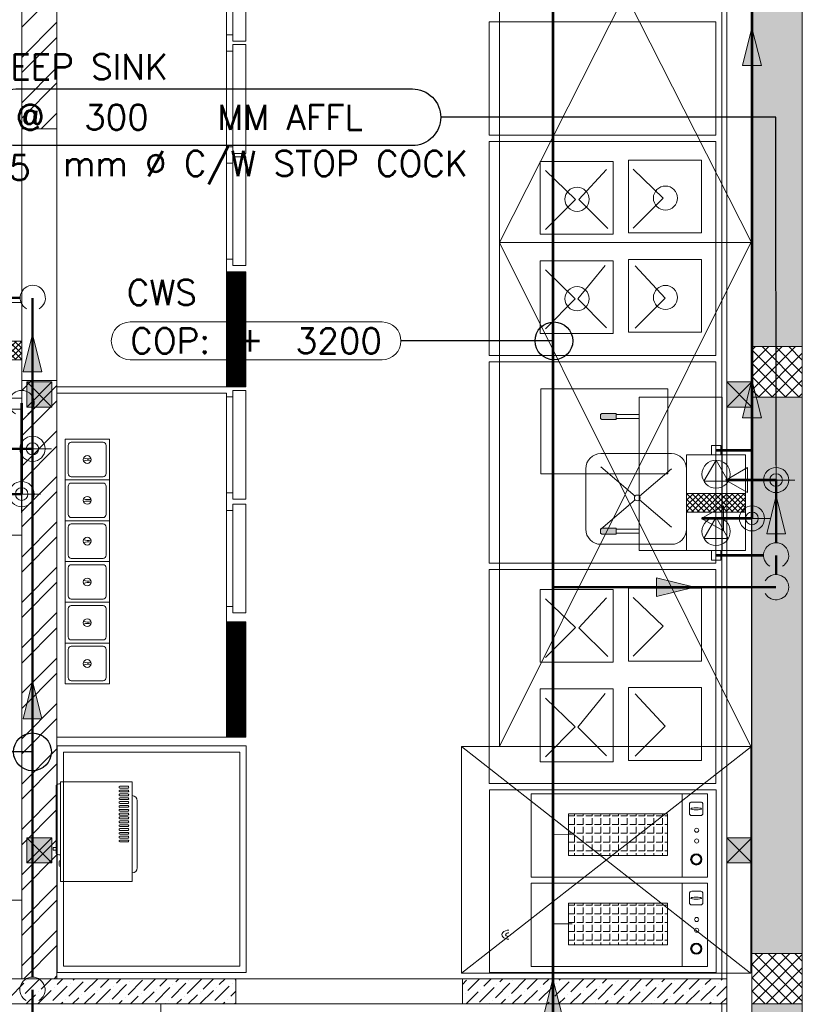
# Model space of a CAD drawing. Header units: millimetres. Extents: x -1747 to 60076, y -13777 to 14438.
# Tile 23 of 29: x 14442 to 17550, y 3419 to 7328. Entities that reach past the tile are written whole.
import ezdxf
from ezdxf.enums import TextEntityAlignment as Align

# ---------------------------------------------------------------- set-up
doc = ezdxf.new("R2010")
doc.units = ezdxf.units.MM
doc.header["$MEASUREMENT"] = 0
doc.linetypes.add('CENTER', pattern=[2, 1.25, -0.25, 0.25, -0.25])
doc.layers.get('0').update_dxf_attribs({"lineweight": 5})
for name, color, linetype, lineweight, true_color in [('FLOOR LAYOUT', 9, 'Continuous', 0, 0x808080), ('PLUMBING-WS-CW-PIPE', 5, 'Continuous', 0, 0x0000ff), ('PLUMBING-WS-EQP', 30, 'Continuous', 0, 0xff7f00), ('PLUMBING-WS-RO-FILT-CW-PIPE', 150, 'Continuous', 0, 0x007fff)]:
    doc.layers.add(name, color=color, linetype=linetype, lineweight=lineweight, true_color=true_color)
for name, color, linetype in [('LINE', 7, 'Continuous'), ('PLUMBING-DW-TR-LVL-TAG', 7, 'Continuous'), ('TAG', 7, 'Continuous')]:
    doc.layers.add(name, color=color, linetype=linetype)
doc.styles.add('Oswald Light', font='txt')
doc.styles.add('Romans', font='Romans.shx')
doc.styles.add('ROMANS-100', font='romans.shx')
doc.styles.get("Standard").update_dxf_attribs({"font": 'romans.shx'})
doc.dimstyles.new('CLOSSED FILLED-ROMANS-100', dxfattribs={"dimtxt": 100, "dimasz": 100, "dimexe": 50, "dimexo": 50, "dimgap": 50, "dimtad": 1, "dimdec": 0, "dimzin": 0, "dimdsep": 46, "dimtxsty": 'ROMANS-100', "dimcen": 0.09, "dimclrd": 256, "dimclre": 256, "dimclrt": 256, "dimadec": 0, "dimazin": 0, "dimtfac": 1, "dimtdec": 0, "dimtofl": 0, "dimtmove": 0, "dimatfit": 3, "dimfxl": 1, "dimtolj": 1, "dimtzin": 0, "dimarcsym": 0})
doc.dimstyles.new('MDS-50', dxfattribs={"dimtxt": 100, "dimasz": 100, "dimexe": 50, "dimexo": 50, "dimgap": 25, "dimtad": 1, "dimdec": 0, "dimtxsty": 'Oswald Light', "dimcen": 0, "dimdle": 1.5875, "dimazin": 0, "dimtfac": 1, "dimtdec": 0, "dimtix": 1, "dimtmove": 0, "dimatfit": 0, "dimfxl": 1, "dimfrac": 2, "dimtolj": 1, "dimarcsym": 0})
pattern_1 = [(45, (32447.6336, -591.814), (-0.88388348, 0.88388348), [])]

# ---------------------------------------------------------------- blocks, each defined once
blk = doc.blocks.new('A$C051a4b72')
at = {"layer": 'PLUMBING-WS-CW-PIPE', "color": 8, "lineweight": 0, "true_color": 0x808080}
for p, q in [((500, -100), (500, -250)), ((425, -175), (575, -175))]:
    blk.add_line(p, q, dxfattribs=at)
at = {"layer": 'PLUMBING-WS-CW-PIPE', "lineweight": 0, "const_width": 10}
blk.add_lwpolyline([(500, -175), (500, -375)], dxfattribs=at)
at = {"layer": 'PLUMBING-WS-CW-PIPE', "lineweight": 0}
blk.add_lwpolyline([(500, -375), (550, -288.4), (450, -288.4)], close=True, dxfattribs=at)
for radius in [50, 25]:
    blk.add_circle((500, -175), radius, dxfattribs=at)
blk = doc.blocks.new('A$Ca6a6abd4')
at = {"layer": 'PLUMBING-WS-RO-FILT-CW-PIPE', "color": 8, "lineweight": 0, "true_color": 0x808080}
for p, q in [((500, -100), (500, -250)), ((425, -175), (575, -175))]:
    blk.add_line(p, q, dxfattribs=at)
at = {"layer": 'PLUMBING-WS-RO-FILT-CW-PIPE', "lineweight": 0, "const_width": 10}
blk.add_lwpolyline([(500, -175), (500, -375)], dxfattribs=at)
at = {"layer": 'PLUMBING-WS-RO-FILT-CW-PIPE', "lineweight": 0}
blk.add_lwpolyline([(500, -375), (550, -288.4), (450, -288.4)], close=True, dxfattribs=at)
for radius in [50, 25]:
    blk.add_circle((500, -175), radius, dxfattribs=at)
blk = doc.blocks.new('PLUMB-WS-WS-TAG')
at = {"layer": 'PLUMBING-DW-TR-LVL-TAG'}
blk.add_lwpolyline([(112.5, 112.5), (1687.5, 112.5, -0.414214), (1800, 0, -0.414214), (1687.5, -112.5), (112.5, -112.5, -0.414214), (0, 0), (0, 0, -0.414214)], format="xyb", close=True, dxfattribs=at)
at = {"layer": 'PLUMBING-DW-TR-LVL-TAG', "char_height": 100, "attachment_point": 4}
for s, width, insert in [('{\\Fromans|c0;@}', 115.286, (112.5, 0)), ('{\\Fromans|c0;MM AFFL}', 662.905, (912.5, 0)), ('mm %%C C/W STOP COCK', 1987.152, (300, -200))]:
    blk.add_mtext_dynamic_manual_height_columns(s, width=width, gutter_width=3324.7, heights=[0], dxfattribs=dict(at, insert=insert))
at = {"layer": 'PLUMBING-DW-TR-LVL-TAG', "style": 'ROMANS-100'}
for tag, p in [('PLUM-DR-EQP', (0, 200)), ('PLUM-DR-PSIZE', (0, -200))]:
    blk.add_attdef(tag, text='', height=100, dxfattribs=at).set_placement(p, align=Align.MIDDLE_LEFT)
blk.add_attdef('PLUM-PIPE-LVL', text='', height=100, dxfattribs=at).set_placement((512.5, 0), align=Align.MIDDLE_CENTER)
blk = doc.blocks.new('CW-FA')
at = {"layer": 'PLUMBING-WS-CW-PIPE', "lineweight": 0}
h = blk.add_hatch(color=256, dxfattribs=at)
h.dxf.hatch_style = 1
h.paths.add_polyline_path([(100, 0), (-50, 37.5), (-50, -37.5)])
blk.add_lwpolyline([(-50, 37.5), (100, 0), (-50, -37.5), (-50, 37.5)], dxfattribs=at)
blk = doc.blocks.new('CWS_BOP_LVL')
for points in [[(75, 75), (1075, 75)], [(1075, -75), (75, -75)]]:
    blk.add_lwpolyline(points)
for centre, start, end in [((75, 0), 90, 180), ((1075, 0), 0, 90), ((75, 0), 180, 270), ((1075, 0), 270, 0)]:
    blk.add_arc(centre, 75, start, end)
at = {"style": 'Romans'}
blk.add_text('CWS', height=100, dxfattribs=at).set_placement((61.1, 142))
at = {"char_height": 100, "style": 'Romans'}
for s, width, insert, attachment_point in [('COP:', 1168.033, (75, 0), 4), ('\\pxqc;+', 105.762, (550, 7.3), 5)]:
    blk.add_mtext_dynamic_manual_height_columns(s, width=width, gutter_width=1, heights=[0], dxfattribs=dict(at, insert=insert, attachment_point=attachment_point))
at = {"style": 'Romans'}
blk.add_attdef('LVL', text='', height=100, dxfattribs=at).set_placement((1075, 0), align=Align.MIDDLE_RIGHT)
blk = doc.blocks.new('15LPH')
at = {"color": 253, "linetype": 'Continuous'}
for p, q in [((-37.3, 111.9), (-31.1, 118.1)), ((-37.3, 89.4), (-8.6, 118.1)), ((-37.3, 67), (13.8, 118.1)), ((-37.3, 44.5), (36.3, 118.1)), ((37.3, 45.9), (-34.9, 118.1)), ((37.3, 68.3), (-12.5, 118.1)), ((37.3, 90.8), (10, 118.1)), ((37.3, 113.2), (32.4, 118.1)), ((37.3, 23.4), (-37.3, 97.9)), ((-37.3, 22.1), (37.3, 96.6)), ((37.3, 1), (-37.3, 75.5)), ((-37.3, -0.4), (37.3, 74.1)), ((37.3, -21.5), (-37.3, 53)), ((-37.3, -22.8), (37.3, 51.7)), ((37.3, -43.9), (-37.3, 30.6)), ((-37.3, -45.3), (37.3, 29.2)), ((37.3, -66.4), (-37.3, 8.1)), ((-37.3, -67.7), (37.3, 6.8)), ((37.3, -88.8), (-37.3, -14.3)), ((-37.3, -90.2), (37.3, -15.7)), ((37.3, -111.3), (-37.3, -36.8)), ((-37.3, -112.6), (37.3, -38.1)), ((20.5, -116.9), (-37.3, -59.2)), ((-19.1, -116.9), (37.3, -60.6)), ((-2, -116.9), (-37.3, -81.7)), ((-24.4, -116.9), (-37.3, -104.1)), ((3.3, -116.9), (37.3, -83)), ((25.8, -116.9), (37.3, -105.5))]:
    blk.add_line(p, q, dxfattribs=at)
at = {"layer": 'PLUMBING-WS-EQP'}
for p, q in [((-190, 118.1), (-190, -116.9)), ((190, 118.1), (-190, 118.1)), ((-37.3, -116.9), (-37.3, 118.1)), ((37.3, -116.9), (37.3, 118.1)), ((190, -116.9), (190, 118.1)), ((-190, -116.9), (190, -116.9))]:
    blk.add_line(p, q, dxfattribs=at)
at = {"layer": 'PLUMBING-WS-EQP', "color": 5, "true_color": 0x0000ff}
for p, q in [((-57.7, 0.6), (-141.6, 48.9)), ((-141.6, 48.9), (-141.6, -47.8)), ((-141.6, -47.8), (-57.7, 0.6))]:
    blk.add_line(p, q, dxfattribs=at)
at = {"layer": 'PLUMBING-WS-EQP', "color": 150, "true_color": 0x007fff}
for p, q in [((169.5, 0.6), (85.7, 48.9)), ((85.7, 48.9), (85.7, -47.8)), ((85.7, -47.8), (169.5, 0.6))]:
    blk.add_line(p, q, dxfattribs=at)
at = {"layer": 'PLUMBING-WS-EQP'}
for points in [[(-227.3, 19.2), (-190, 19.2), (-190, -18.1), (-227.3, -18.1)], [(190, 19.2), (227.3, 19.2), (227.3, -18.1), (190, -18.1)]]:
    blk.add_lwpolyline(points, close=True, dxfattribs=at)
for centre in [(-113.6, 0.6), (113.6, 0.6)]:
    blk.add_circle(centre, 55.9, dxfattribs=at)
blk = doc.blocks.new('FLOOR PLAN')
at = {"layer": 'FLOOR LAYOUT'}
h = blk.add_hatch(color=256, dxfattribs=at)
h.dxf.hatch_style = 1
h.paths.add_polyline_path([(17550, 5830), (17352, 5830), (17352, 5718.1), (17350.8, 3620), (17550, 3620)])
h.paths.add_polyline_path([(17550, 8211.4), (17350, 8211.4), (17350, 6030), (17550, 6030)])
h.paths.add_polyline_path([(17550, 9130), (17350, 9130), (17350, 8411.4), (17550, 8411.4)])
h.paths.add_polyline_path([(17550, 11087.2), (17350, 11087.2), (17350, 9330), (17550, 9330)])
h.paths.add_polyline_path([(17550, 13280), (17350, 13280), (17350, 11287.2), (17550, 11287.2)])
h = blk.add_hatch(color=256, dxfattribs=at)
h.dxf.hatch_style = 1
h.paths.add_polyline_path([(14470, 9520), (14570, 9520), (14570, 9420), (14470, 9420)])
h.paths.add_polyline_path([(17250, 9520), (17350, 9520), (17350, 9420), (17250, 9420)])
h.paths.add_polyline_path([(14470, 7708), (14570, 7708), (14570, 7608), (14470, 7608)])
h.paths.add_polyline_path([(14470, 5890), (14570, 5890), (14570, 5790), (14470, 5790)])
h.paths.add_polyline_path([(14470, 4080), (14570, 4080), (14570, 3980), (14470, 3980)])
h.paths.add_polyline_path([(15202, 2270), (15302, 2270), (15302, 2170), (15202, 2170)])
h.paths.add_polyline_path([(17250, 2270), (17350, 2270), (17350, 2170), (17250, 2170)])
h.paths.add_polyline_path([(17250, 4080), (17350, 4080), (17350, 3980), (17250, 3980)])
h.paths.add_polyline_path([(17250, 5890), (17350, 5890), (17350, 5790), (17250, 5790)])
h.paths.add_polyline_path([(17250, 7708), (17350, 7708), (17350, 7608), (17250, 7608)])
h = blk.add_hatch(dxfattribs=at)
h.set_pattern_fill('ANSI31', color=256, scale=10, style=0)
h.set_pattern_definition(pattern_1)
h.paths.add_polyline_path([(15339.9, 5870), (15263.7, 5870), (15263.7, 6327.1), (15339.9, 6327.1)])
for points in [[(16748.3, 5758.1, -0.414214), (16754.4, 5764.2), (16811.1, 5764.2), (16811.1, 5741.1), (16754.4, 5741.1, -0.414214), (16748.3, 5747.2)], [(16748.3, 5291.9, 0.414214), (16754.4, 5285.8), (16811.1, 5285.8), (16811.1, 5308.9), (16754.4, 5308.9, 0.414214), (16748.3, 5302.8)]]:
    blk.add_hatch(color=256, dxfattribs=at).paths.add_polyline_path(points)
h = blk.add_hatch(dxfattribs=at)
h.set_pattern_fill('ANSI31', color=256, scale=10, style=0)
h.set_pattern_definition(pattern_1)
h.paths.add_polyline_path([(15339.9, 4480), (15263.7, 4480), (15263.7, 4937.1), (15339.9, 4937.1)])
h = blk.add_hatch(dxfattribs=at)
h.set_pattern_fill('ANGLE', color=256, scale=5, angle=90)
h.set_pattern_definition([(90, (7406461.12, 22669933.86), (-34.925, 1e-14), [25.4, -9.525]), (180, (7406461.12, 22669933.86), (-1e-14, -34.925), [25.4, -9.525])])
h.paths.add_polyline_path([(16621.8, 4175.2), (16621.8, 4009.4), (17014.5, 4009.4), (17014.5, 4175.2)])
h = blk.add_hatch(color=256, dxfattribs=at)
h.dxf.hatch_style = 1
h.paths.add_polyline_path([(17128.8, 3971.8, 1), (17128.8, 4016.6, 1)])
h.paths.add_polyline_path([(17128.8, 3976.3, 1), (17128.8, 4012.1, 1)], flags=16)
h = blk.add_hatch(dxfattribs=at)
h.set_pattern_fill('ANGLE', color=256, scale=5, angle=90)
h.set_pattern_definition([(90, (7406461.12, 22669579.21), (-34.925, 1e-14), [25.4, -9.525]), (180, (7406461.12, 22669579.21), (-1e-14, -34.925), [25.4, -9.525])])
h.paths.add_polyline_path([(16621.8, 3820.6), (16621.8, 3654.8), (17014.5, 3654.8), (17014.5, 3820.6)])
h = blk.add_hatch(color=256, dxfattribs=at)
h.dxf.hatch_style = 1
h.paths.add_polyline_path([(17128.8, 3617.2, 1), (17128.8, 3661.9, 1)])
h.paths.add_polyline_path([(17128.8, 3621.7, 1), (17128.8, 3657.5, 1)], flags=16)
h = blk.add_hatch(color=256, dxfattribs=at)
h.dxf.hatch_style = 1
h.paths.add_polyline_path([(16900, 2170), (16576.6, 2170), (16576.6, 1970), (16900, 1970)])
h.paths.add_polyline_path([(17550, 3420), (17350, 3420), (17350, 2170), (17100, 2170), (17100, 1970), (17350, 1970), (17350, 200), (17550, 200)])
for p, q in [((17350, 13480), (17350, 2170)), ((17550, 13480), (17550, 0)), ((14450, 3520), (14450, 9620)), ((14590, 3520), (14590, 9520)), ((17230, 9520), (17230, 3520)), ((17250, 9520), (17250, 2170)), ((16348, 6443), (17346, 8417.9)), ((16348, 8417.9), (17348.1, 6443)), ((16348.1, 8417.9), (16348.1, 6443)), ((17348.1, 6443), (17348.1, 8417.9)), ((14590, 7670), (14590, 5870)), ((14590, 7670), (14590, 5870)), ((14590, 7670), (14590, 5870)), ((14590, 7670), (14590, 5870)), ((15263.7, 5870), (15263.7, 7670)), ((15263.7, 5870), (15263.7, 7670)), ((15263.7, 5870), (15263.7, 7670)), ((15263.7, 5870), (15263.7, 7670)), ((15263.7, 7268.3), (15263.7, 7649.2)), ((14450, 7298.2), (14590, 7438.2)), ((14450, 7178), (14590, 7318)), ((16306.1, 6870), (16306.1, 7320)), ((16306.1, 7320), (17206.1, 7320)), ((17206.1, 7320), (17206.1, 6870)), ((14450, 7117.9), (14590, 7257.9)), ((15289.1, 7268.3), (15263.7, 7268.3)), ((15263.7, 6822.9), (15263.7, 7203.8)), ((15263.7, 7203.8), (15289.1, 7203.8)), ((15263.7, 6822.9), (15263.7, 7203.8)), ((15263.7, 7203.8), (15289.1, 7203.8)), ((14450, 6997.7), (14590, 7137.7)), ((14450, 6937.6), (14590, 7077.6)), ((14527.6, 6895), (14590, 6957.4)), ((14450, 6895), (14590, 6895)), ((14587.7, 6895), (14590, 6897.3)), ((17206.1, 6870), (16306.1, 6870)), ((17206.1, 6845), (16306.2, 6845)), ((16306.2, 6845), (16306.2, 5995.1)), ((17206.1, 5995.1), (17206.1, 6845)), ((15289.1, 6822.9), (15263.7, 6822.9)), ((15289.1, 6822.9), (15263.7, 6822.9)), ((16798.4, 6765.6), (16509.3, 6765.6)), ((16509.3, 6765.6), (16509.3, 6476.5)), ((16798.4, 6476.5), (16798.4, 6765.6)), ((17149.6, 6770.6), (16860.4, 6770.6)), ((16860.4, 6770.6), (16860.4, 6481.4)), ((17149.6, 6481.4), (17149.6, 6770.6)), ((15263.7, 6377.5), (15263.7, 6758.4)), ((15263.7, 6758.4), (15289.1, 6758.4)), ((15263.7, 6377.5), (15263.7, 6758.4)), ((15263.7, 6758.4), (15289.1, 6758.4)), ((16529.7, 6729), (16648.7, 6614.7)), ((16772.4, 6733.1), (16662.9, 6614)), ((16878.5, 6734.4), (16997.5, 6620.1)), ((16529.7, 6495.6), (16648.7, 6614.7)), ((16777.1, 6499.7), (16662.9, 6614)), ((16878.5, 6501), (16997.5, 6620.1)), ((16509.3, 6476.5), (16798.4, 6476.5)), ((16860.4, 6481.4), (17149.6, 6481.4)), ((17348, 6443), (16348, 6443)), ((16348, 6443), (16348, 4443)), ((16348, 4443), (17346, 6443)), ((16348, 6443), (17346, 4443)), ((16348.1, 6443), (17348.1, 6443)), ((17348, 4443), (17348, 6443)), ((15289.1, 6377.5), (15263.7, 6377.5)), ((15289.1, 6377.5), (15263.7, 6377.5)), ((17149.6, 6376), (16860.4, 6376)), ((16860.4, 6376), (16860.4, 6086.9)), ((17149.6, 6086.9), (17149.6, 6376)), ((16798.4, 6371.1), (16509.3, 6371.1)), ((16509.3, 6371.1), (16509.3, 6081.9)), ((16529.5, 6334.4), (16648.5, 6220.1)), ((16767.4, 6352.7), (16658, 6219.3)), ((16798.4, 6081.9), (16798.4, 6371.1)), ((16886.4, 6351.3), (17005.4, 6222.7)), ((16529.5, 6101), (16648.5, 6220.1)), ((16772.2, 6105), (16658, 6219.3)), ((16886.4, 6103.6), (17005.4, 6222.7)), ((16509.3, 6081.9), (16798.4, 6081.9)), ((16860.4, 6086.9), (17149.6, 6086.9)), ((17350, 6015.7), (17364.3, 6030)), ((17350, 5962.7), (17417.3, 6030)), ((17350, 5909.6), (17470.4, 6030)), ((17350, 5856.6), (17523.4, 6030)), ((17550, 6030), (17350, 6030)), ((17350, 6030), (17350, 5830)), ((17550, 5870.8), (17390.8, 6030)), ((17550, 5923.8), (17443.8, 6030)), ((17550, 5976.9), (17496.9, 6030)), ((17550, 6029.9), (17549.9, 6030)), ((17550, 5830), (17550, 6030)), ((16306.2, 5995.1), (17206.1, 5995.1)), ((17537.8, 5830), (17350, 6017.8)), ((17376.4, 5830), (17550, 6003.6)), ((16306.2, 5970.1), (17206.1, 5970.1)), ((16306.2, 5170.1), (16306.2, 5970.1)), ((17206.1, 5970.1), (17206.1, 5170.1)), ((17484.7, 5830), (17350, 5964.7)), ((17429.5, 5830), (17550, 5950.5)), ((17431.7, 5830), (17350, 5911.7)), ((14450, 5855.7), (14489.3, 5895)), ((14450, 5895), (14590, 5895)), ((14450, 5735.5), (14590, 5875.5)), ((14570, 5890), (14470, 5790)), ((14470, 5890), (14570, 5790)), ((14470, 5890), (14570, 5890)), ((14470, 5790), (14470, 5890)), ((14570, 5890), (14570, 5790)), ((14590, 5870), (15263.7, 5870)), ((14590, 5870), (15263.7, 5870)), ((14590, 5870), (15263.7, 5870)), ((14590, 5870), (15263.7, 5870)), ((17350, 5890), (17250, 5790)), ((17250, 5890), (17350, 5790)), ((17250, 5890), (17350, 5890)), ((17250, 5790), (17250, 5890)), ((17350, 5890), (17350, 5790)), ((17482.5, 5830), (17550, 5897.5)), ((14590, 5845), (14590, 4480)), ((15263.7, 5845), (14590, 5845)), ((14590, 5845), (14590, 4480)), ((15263.7, 5845), (14590, 5845)), ((14590, 5845), (14590, 4480)), ((15263.7, 5845), (14590, 5845)), ((15263.7, 4480), (15263.7, 5845)), ((15263.7, 4480), (15263.7, 5845)), ((15263.7, 4480), (15263.7, 5845)), ((15263.7, 5450), (15263.7, 5830.9)), ((15263.7, 5830.9), (15289.1, 5830.9)), ((15263.7, 5450), (15263.7, 5830.9)), ((15263.7, 5830.9), (15289.1, 5830.9)), ((16512, 5862.6), (16512, 5525.6)), ((17016, 5862.6), (16512, 5862.6)), ((17016, 5525.6), (17016, 5862.6)), ((17378.7, 5830), (17350, 5858.7)), ((17350, 5830), (17550, 5830)), ((17535.5, 5830), (17550, 5844.5)), ((14450, 5675.4), (14590, 5815.4)), ((14570, 5790), (14470, 5790)), ((17350, 5790), (17250, 5790)), ((14450, 5782.1), (13986.2, 5782.1)), ((14450, 5282.1), (14450, 5782.1)), ((14450, 5555.2), (14590, 5695.2)), ((14450, 5495.1), (14590, 5635.1)), ((16750.1, 5605.1), (17030, 5605.1)), ((16750.1, 5553.2), (16886, 5436.7)), ((14450, 5374.9), (14590, 5514.9)), ((16512, 5525.6), (17016, 5525.6)), ((16690.1, 5305.1), (16690.1, 5545.1)), ((16903.5, 5436.7), (17030, 5545.1)), ((17090, 5545.1), (17090, 5305.1)), ((14450, 5314.8), (14590, 5454.8)), ((15289.1, 5450), (15263.7, 5450)), ((15289.1, 5450), (15263.7, 5450)), ((16750.1, 5305.1), (16886, 5421.7)), ((16903.5, 5421.7), (17030, 5313.2)), ((15263.7, 4997.9), (15263.7, 5378.8)), ((15263.7, 5378.8), (15289.1, 5378.8)), ((15263.7, 4997.9), (15263.7, 5378.8)), ((15263.7, 5378.8), (15289.1, 5378.8)), ((14450, 5194.6), (14590, 5334.6)), ((14450, 5282.1), (13761.2, 5282.1)), ((13925, 5282.1), (14450, 5282.1)), ((14450, 3832.1), (14450, 5282.1)), ((14450, 5134.5), (14590, 5274.5)), ((17030, 5245.1), (16750.1, 5245.1)), ((17206.1, 5170.1), (16306.2, 5170.1)), ((14450, 5014.3), (14590, 5154.3)), ((17206.1, 5145.1), (16306.2, 5145.1)), ((16306.2, 5145.1), (16306.2, 4295.2)), ((17206.1, 4295.2), (17206.1, 5145.1)), ((14450, 4954.2), (14590, 5094.2)), ((16798.4, 5065.7), (16509.3, 5065.7)), ((16509.3, 5065.7), (16509.3, 4776.6)), ((16798.4, 4776.6), (16798.4, 5065.7)), ((17149.6, 5070.7), (16860.4, 5070.7)), ((16860.4, 5070.7), (16860.4, 4781.5)), ((17149.6, 4781.5), (17149.6, 5070.7)), ((16529.7, 5029.1), (16648.7, 4914.8)), ((16772.4, 5033.2), (16662.9, 4914.1)), ((16878.5, 5034.5), (16997.5, 4920.2)), ((14450, 4834), (14590, 4974)), ((15289.1, 4997.9), (15263.7, 4997.9)), ((15289.1, 4997.9), (15263.7, 4997.9)), ((14450, 4773.9), (14590, 4913.9)), ((16529.7, 4795.7), (16648.7, 4914.8)), ((16777.1, 4799.8), (16662.9, 4914.1)), ((16878.5, 4801.1), (16997.5, 4920.2)), ((14450, 4653.6), (14590, 4793.6)), ((16509.3, 4776.6), (16798.4, 4776.6)), ((16860.4, 4781.5), (17149.6, 4781.5)), ((14450, 4593.5), (14590, 4733.5)), ((16798.4, 4671.2), (16509.3, 4671.2)), ((16509.3, 4671.2), (16509.3, 4382)), ((16767.4, 4652.8), (16658, 4519.4)), ((16798.4, 4382), (16798.4, 4671.2)), ((17149.6, 4676.1), (16860.4, 4676.1)), ((16860.4, 4676.1), (16860.4, 4387)), ((17149.6, 4387), (17149.6, 4676.1)), ((14450, 4473.3), (14590, 4613.3)), ((16529.5, 4634.5), (16648.5, 4520.2)), ((16886.4, 4651.4), (17005.4, 4522.8)), ((14450, 4413.2), (14590, 4553.2)), ((16529.5, 4401.1), (16648.5, 4520.2)), ((16772.2, 4405.1), (16658, 4519.4)), ((16886.4, 4403.7), (17005.4, 4522.8)), ((14590, 4480), (15263.7, 4480)), ((14590, 4480), (15263.7, 4480)), ((14590, 4480), (15263.7, 4480)), ((14450, 4293), (14590, 4433)), ((15341.1, 4445), (14591.1, 4445)), ((14591.1, 4445), (14591.1, 3545)), ((15316.1, 4420), (14616.1, 4420)), ((14616.1, 4420), (14616.1, 3570)), ((15316.1, 3570), (15316.1, 4420)), ((15341.1, 3545), (15341.1, 4445)), ((16196.2, 4443), (17346.2, 4443)), ((16196.2, 3543), (16196.2, 4443)), ((17348, 4443), (16196.2, 3543)), ((16196.2, 4443), (17344.2, 3543)), ((16348, 4443), (17348, 4443)), ((17346.2, 4443), (17346.2, 3543)), ((16509.3, 4382), (16798.4, 4382)), ((16860.4, 4387), (17149.6, 4387)), ((14450, 4232.9), (14590, 4372.9)), ((14604.3, 4295), (14604.3, 4302.1)), ((14586.6, 4283), (14586.6, 4023)), ((14603.6, 4293.7), (14597.2, 4293.7)), ((14603.6, 4012.3), (14603.6, 4293.7)), ((14604.3, 4274.7), (14603.6, 4274.7)), ((14839.5, 4284.4), (14872.7, 4284.4)), ((14872.7, 4277.1), (14839.5, 4277.1)), ((14839.5, 4269.1), (14872.7, 4269.1)), ((14872.7, 4261.8), (14839.5, 4261.8)), ((16306.2, 4295.2), (17206.1, 4295.2)), ((16307.9, 3545), (16307.9, 4270)), ((16307.9, 4270), (17207.9, 4270)), ((17207.9, 4270), (17207.9, 3545)), ((14450, 4112.7), (14590, 4252.7)), ((14839.5, 4253.9), (14872.7, 4253.9)), ((14872.7, 4246.6), (14839.5, 4246.6)), ((14839.5, 4238.7), (14872.7, 4238.7)), ((14872.7, 4231.3), (14839.5, 4231.3)), ((14839.5, 4223.4), (14872.7, 4223.4)), ((14909.1, 3960.8), (14909.1, 4227)), ((17072.9, 4254.1), (17072.9, 3924.1)), ((14450, 4052.6), (14590, 4192.6)), ((14872.7, 4216.1), (14839.5, 4216.1)), ((14839.5, 4208.2), (14872.7, 4208.2)), ((14872.7, 4200.9), (14839.5, 4200.9)), ((14839.5, 4192.9), (14872.7, 4192.9)), ((14872.7, 4185.6), (14839.5, 4185.6)), ((14839.5, 4177.7), (14872.7, 4177.7)), ((14872.7, 4170.4), (14839.5, 4170.4)), ((14839.5, 4162.5), (14872.7, 4162.5)), ((14872.7, 4155.1), (14839.5, 4155.1)), ((14839.5, 4147.2), (14872.7, 4147.2)), ((14872.7, 4139.9), (14839.5, 4139.9)), ((14839.5, 4132), (14872.7, 4132)), ((14872.7, 4124.7), (14839.5, 4124.7)), ((14839.5, 4116.7), (14872.7, 4116.7)), ((14872.7, 4109.4), (14839.5, 4109.4)), ((14450, 3932.4), (14590, 4072.4)), ((14570, 4080), (14470, 3980)), ((14470, 4080), (14570, 3980)), ((14470, 4080), (14570, 4080)), ((14470, 3980), (14470, 4080)), ((14570, 4080), (14570, 3980)), ((14839.5, 4101.5), (14872.7, 4101.5)), ((14872.7, 4094.2), (14839.5, 4094.2)), ((14839.5, 4086.3), (14872.7, 4086.3)), ((14872.7, 4078.9), (14839.5, 4078.9)), ((14839.5, 4071), (14872.7, 4071)), ((17350, 4080), (17250, 3980)), ((17250, 4080), (17350, 3980)), ((17250, 4080), (17350, 4080)), ((17250, 3980), (17250, 4080)), ((17350, 4080), (17350, 3980)), ((14575.2, 4041.4), (14585.8, 4041.4)), ((14575.2, 4041.4), (14575.2, 4030.6)), ((14585.8, 4030.6), (14575.2, 4030.6)), ((14586.6, 4041.4), (14585.8, 4041.4)), ((14586.6, 4030.6), (14585.8, 4030.6)), ((14604.3, 4031.3), (14603.6, 4031.3)), ((14872.7, 4063.7), (14839.5, 4063.7)), ((14450, 3872.3), (14590, 4012.3)), ((14603.6, 4012.3), (14597.2, 4012.3)), ((14604.3, 3988.8), (14602.2, 3988.8)), ((14570, 3980), (14470, 3980)), ((14598.6, 3969.7), (14598.6, 3985.3)), ((14604.3, 3966.2), (14602.2, 3966.2)), ((17350, 3980), (17250, 3980)), ((14450, 3752.1), (14590, 3892.1)), ((17072.9, 3899.5), (17072.9, 3569.5)), ((13700, 3832.1), (14450, 3832.1)), ((14450, 3692), (14590, 3832)), ((14450, 3571.8), (14590, 3711.8)), ((14458.3, 3520), (14590, 3651.7)), ((17350, 3576.2), (17393.8, 3620)), ((17350, 3523.1), (17446.9, 3620)), ((17350, 3470.1), (17499.9, 3620)), ((17550, 3620), (17350, 3620)), ((17350, 3620), (17350, 3420)), ((17352.9, 3420), (17550, 3617.1)), ((17550, 3431.3), (17361.3, 3620)), ((17550, 3484.3), (17414.3, 3620)), ((17550, 3537.3), (17467.3, 3620)), ((17550, 3590.4), (17520.4, 3620)), ((17550, 3420), (17550, 3620)), ((14616.1, 3570), (15316.1, 3570)), ((17508.2, 3420), (17350, 3578.2)), ((17406, 3420), (17550, 3564)), ((13608, 3520), (14590, 3520)), ((14464.3, 3462.3), (14521.7, 3519.8)), ((14527.5, 3479.5), (14567.9, 3520)), ((14578.5, 3520), (14590, 3531.5)), ((14590, 3520), (15300, 3520)), ((14590.7, 3496.8), (14613.9, 3520)), ((14591.1, 3545), (15341.1, 3545)), ((14653.9, 3514), (14659.9, 3520)), ((14699.8, 3468), (14751.8, 3520)), ((14705.6, 3519.8), (14705.6, 3519.8)), ((14763, 3485.3), (14797.7, 3520)), ((14826.2, 3502.5), (14843.7, 3520)), ((14889.4, 3519.8), (14889.7, 3520)), ((14935.4, 3473.8), (14981.6, 3520)), ((14998.6, 3491), (15027.6, 3520)), ((15061.8, 3508.3), (15073.5, 3520)), ((15107.7, 3462.3), (15165.2, 3519.8)), ((15170.9, 3479.5), (15211.4, 3520)), ((15234.1, 3496.8), (15257.4, 3520)), ((16200, 3520), (15300, 3520)), ((15300, 3420), (15300, 3520)), ((17346.2, 3543), (16196.2, 3543)), ((17250, 3520), (16200, 3520)), ((16200, 3520), (16200, 3420)), ((16222.3, 3473.8), (16268.5, 3520)), ((16285.5, 3491), (16314.5, 3520)), ((17207.9, 3545), (16307.9, 3545)), ((16348.7, 3508.3), (16360.4, 3520)), ((16390.9, 3520), (17250, 3520)), ((16394.7, 3462.3), (16452.1, 3519.8)), ((16457.9, 3479.5), (16498.3, 3520)), ((16521.1, 3496.8), (16544.3, 3520)), ((16584.3, 3514), (16590.3, 3520)), ((16630.2, 3468), (16682.2, 3520)), ((16636, 3519.8), (16636, 3519.8)), ((16693.4, 3485.3), (16728.1, 3520)), ((16756.6, 3502.5), (16774.1, 3520)), ((16819.8, 3519.8), (16820.1, 3520)), ((16865.8, 3473.8), (16912, 3520)), ((16929, 3491), (16958, 3520)), ((16992.2, 3508.3), (17003.9, 3520)), ((17038.1, 3462.3), (17095.6, 3519.8)), ((17101.3, 3479.5), (17141.8, 3520)), ((17164.5, 3496.8), (17187.8, 3520)), ((17227.7, 3514), (17233.7, 3520)), ((17455.2, 3420), (17350, 3525.2)), ((14401.1, 3445.1), (14458.5, 3502.5)), ((14470, 3514), (14470, 3514)), ((14573.4, 3433.6), (14630.9, 3491)), ((14579.2, 3485.3), (14579.2, 3485.3)), ((14636.6, 3450.8), (14694.1, 3508.3)), ((14642.4, 3502.5), (14642.4, 3502.5)), ((14745.8, 3422.1), (14803.2, 3479.5)), ((14809, 3439.3), (14866.4, 3496.8)), ((14814.7, 3491), (14814.7, 3491)), ((14872.2, 3456.6), (14929.6, 3514)), ((14877.9, 3508.3), (14877.9, 3508.3)), ((14981.3, 3427.8), (15038.8, 3485.3)), ((14987.1, 3479.5), (14987.1, 3479.5)), ((15044.5, 3445.1), (15102, 3502.5)), ((15050.3, 3496.8), (15050.3, 3496.8)), ((15113.5, 3514), (15113.5, 3514)), ((15216.9, 3433.6), (15274.4, 3491)), ((15222.6, 3485.3), (15222.6, 3485.3)), ((15285.8, 3502.5), (15285.8, 3502.5)), ((15297.3, 3514), (15300, 3516.7)), ((16200, 3497.4), (16216.6, 3514)), ((16268.3, 3427.8), (16325.7, 3485.3)), ((16274, 3479.5), (16274, 3479.5)), ((16331.5, 3445.1), (16388.9, 3502.5)), ((16337.2, 3496.8), (16337.2, 3496.8)), ((16400.4, 3514), (16400.4, 3514)), ((16503.8, 3433.6), (16561.3, 3491)), ((16509.6, 3485.3), (16509.6, 3485.3)), ((16567, 3450.8), (16624.5, 3508.3)), ((16572.8, 3502.5), (16572.8, 3502.5)), ((16676.2, 3422.1), (16733.6, 3479.5)), ((16739.4, 3439.3), (16796.8, 3496.8)), ((16745.1, 3491), (16745.1, 3491)), ((16802.6, 3456.6), (16860, 3514)), ((16808.3, 3508.3), (16808.3, 3508.3)), ((16911.7, 3427.8), (16969.2, 3485.3)), ((16917.5, 3479.5), (16917.5, 3479.5)), ((16974.9, 3445.1), (17032.4, 3502.5)), ((16980.7, 3496.8), (16980.7, 3496.8)), ((17043.9, 3514), (17043.9, 3514)), ((17147.3, 3433.6), (17204.8, 3491)), ((17153, 3485.3), (17153, 3485.3)), ((17210.5, 3450.8), (17250, 3490.3)), ((17216.2, 3502.5), (17216.2, 3502.5)), ((17459, 3420), (17550, 3511)), ((14452.8, 3450.8), (14452.8, 3450.8)), ((14467.9, 3420), (14504.5, 3456.6)), ((14513.9, 3420), (14567.7, 3473.8)), ((14516, 3468), (14516, 3468)), ((14651.8, 3420), (14676.8, 3445.1)), ((14688.3, 3456.6), (14688.3, 3456.6)), ((14697.7, 3420), (14740, 3462.3)), ((14751.5, 3473.8), (14751.5, 3473.8)), ((14860.7, 3445.1), (14860.7, 3445.1)), ((14881.6, 3420), (14912.4, 3450.8)), ((14923.9, 3462.3), (14923.9, 3462.3)), ((14927.6, 3420), (14975.6, 3468)), ((15096.2, 3450.8), (15096.2, 3450.8)), ((15111.4, 3420), (15148, 3456.6)), ((15157.4, 3420), (15211.2, 3473.8)), ((15159.4, 3468), (15159.4, 3468)), ((15280.1, 3450.8), (15300, 3470.7)), ((16210.8, 3462.3), (16210.8, 3462.3)), ((16214.5, 3420), (16262.5, 3468)), ((16383.2, 3450.8), (16383.2, 3450.8)), ((16398.3, 3420), (16434.9, 3456.6)), ((16444.3, 3420), (16498.1, 3473.8)), ((16446.4, 3468), (16446.4, 3468)), ((16582.2, 3420), (16607.2, 3445.1)), ((16618.7, 3456.6), (16618.7, 3456.6)), ((16628.1, 3420), (16670.4, 3462.3)), ((16681.9, 3473.8), (16681.9, 3473.8)), ((16791.1, 3445.1), (16791.1, 3445.1)), ((16812, 3420), (16842.8, 3450.8)), ((16854.3, 3462.3), (16854.3, 3462.3)), ((16858, 3420), (16906, 3468)), ((17026.7, 3450.8), (17026.7, 3450.8)), ((17041.8, 3420), (17078.4, 3456.6)), ((17087.8, 3420), (17141.6, 3473.8)), ((17089.8, 3468), (17089.8, 3468)), ((17225.6, 3420), (17250, 3444.4)), ((17402.2, 3420), (17350, 3472.2)), ((17512, 3420), (17550, 3458)), ((14450, 3420), (13608, 3420)), ((14450, 3420), (15300, 3420)), ((14561.9, 3422.1), (14561.9, 3422.1)), ((14605.8, 3420), (14613.6, 3427.8)), ((14625.1, 3439.3), (14625.1, 3439.3)), ((14797.5, 3427.8), (14797.5, 3427.8)), ((14835.6, 3420), (14849.2, 3433.6)), ((15002, 3420), (15002, 2518)), ((15019.5, 3420), (15021.6, 3422.1)), ((15033.1, 3433.6), (15033.1, 3433.6)), ((15065.4, 3420), (15084.8, 3439.3)), ((15205.4, 3422.1), (15205.4, 3422.1)), ((15249.3, 3420), (15257.1, 3427.8)), ((15268.6, 3439.3), (15268.6, 3439.3)), ((15295.2, 3420), (15300, 3424.8)), ((15300, 3420), (16200, 3420)), ((16200, 3420), (17250, 3420)), ((16306.4, 3420), (16308.5, 3422.1)), ((16320, 3433.6), (16320, 3433.6)), ((16352.4, 3420), (16371.7, 3439.3)), ((16390.9, 3420), (17250, 3420)), ((16492.3, 3422.1), (16492.3, 3422.1)), ((16536.2, 3420), (16544.1, 3427.8)), ((16555.5, 3439.3), (16555.5, 3439.3)), ((16727.9, 3427.8), (16727.9, 3427.8)), ((16766, 3420), (16779.6, 3433.6)), ((16949.9, 3420), (16952, 3422.1)), ((16963.5, 3433.6), (16963.5, 3433.6)), ((16995.8, 3420), (17015.2, 3439.3)), ((17135.8, 3422.1), (17135.8, 3422.1)), ((17179.7, 3420), (17187.5, 3427.8)), ((17199, 3439.3), (17199, 3439.3)), ((17230, 3420), (17230, 2170)), ((17350, 3420), (17550, 3420))]:
    blk.add_line(p, q, dxfattribs=at)
for points in [[(15289.1, 7242.9), (15339.9, 7242.9), (15339.9, 7674.6), (15289.1, 7674.6)], [(15289.1, 6797.5), (15339.9, 6797.5), (15339.9, 7229.2), (15289.1, 7229.2)], [(15289.1, 6797.5), (15339.9, 6797.5), (15339.9, 7229.2), (15289.1, 7229.2)], [(15289.1, 6352.1), (15339.9, 6352.1), (15339.9, 6783.8), (15289.1, 6783.8)], [(15289.1, 6352.1), (15339.9, 6352.1), (15339.9, 6783.8), (15289.1, 6783.8)], [(15263.7, 5870), (15339.9, 5870), (15339.9, 6327.1), (15263.7, 6327.1)], [(15289.1, 5424.6), (15339.9, 5424.6), (15339.9, 5856.3), (15289.1, 5856.3)], [(15289.1, 5424.6), (15339.9, 5424.6), (15339.9, 5856.3), (15289.1, 5856.3)], [(16901.7, 5830), (16901.7, 5220), (17231.1, 5220), (17231.1, 5830)], [(16901.7, 5761.2), (16811.1, 5761.2), (16811.1, 5744.1), (16901.7, 5744.1)], [(14622.1, 5662.8), (14798.1, 5662.8), (14798.1, 5500.8), (14622.1, 5500.8)], [(14622.1, 5500.8), (14798.1, 5500.8), (14798.1, 5338.8), (14622.1, 5338.8)], [(15289.1, 4972.5), (15339.9, 4972.5), (15339.9, 5404.2), (15289.1, 5404.2)], [(15289.1, 4972.5), (15339.9, 4972.5), (15339.9, 5404.2), (15289.1, 5404.2)], [(14622.1, 5338.8), (14798.1, 5338.8), (14798.1, 5176.8), (14622.1, 5176.8)], [(16901.7, 5288.8), (16811.1, 5288.8), (16811.1, 5305.9), (16901.7, 5305.9)], [(14622.1, 5176.8), (14798.1, 5176.8), (14798.1, 5014.8), (14622.1, 5014.8)], [(14622.1, 5014.8), (14798.1, 5014.8), (14798.1, 4852.8), (14622.1, 4852.8)], [(15263.7, 4480), (15339.9, 4480), (15339.9, 4937.1), (15263.7, 4937.1)], [(14622.1, 4852.8), (14798.1, 4852.8), (14798.1, 4690.8), (14622.1, 4690.8)], [(17172.9, 4254.1), (17172.9, 3924.1), (16472.9, 3924.1), (16472.9, 4254.1)], [(17014.5, 4175.2), (17014.5, 4009.4), (16621.8, 4009.4), (16621.8, 4175.2)], [(17172.9, 3899.5), (17172.9, 3569.5), (16472.9, 3569.5), (16472.9, 3899.5)], [(17014.5, 3820.6), (17014.5, 3654.8), (16621.8, 3654.8), (16621.8, 3820.6)]]:
    blk.add_lwpolyline(points, close=True, dxfattribs=at)
for points in [[(16811.1, 5741.1), (16754.4, 5741.1, -0.414214), (16748.3, 5747.2), (16748.3, 5758.1, -0.414214), (16754.4, 5764.2), (16811.1, 5764.2)], [(14647.1, 5650.3), (14773.1, 5650.3, -0.414214), (14785.6, 5637.8), (14785.6, 5525.8, -0.414214), (14773.1, 5513.3), (14647.1, 5513.3, -0.414214), (14634.6, 5525.8), (14634.6, 5637.8, -0.414214)], [(14647.1, 5488.3), (14773.1, 5488.3, -0.414214), (14785.6, 5475.8), (14785.6, 5363.8, -0.414214), (14773.1, 5351.3), (14647.1, 5351.3, -0.414214), (14634.6, 5363.8), (14634.6, 5475.8, -0.414214)], [(14647.1, 5326.3), (14773.1, 5326.3, -0.414214), (14785.6, 5313.8), (14785.6, 5201.8, -0.414214), (14773.1, 5189.3), (14647.1, 5189.3, -0.414214), (14634.6, 5201.8), (14634.6, 5313.8, -0.414214)], [(16811.1, 5308.9), (16754.4, 5308.9, 0.414214), (16748.3, 5302.8), (16748.3, 5291.9, 0.414214), (16754.4, 5285.8), (16811.1, 5285.8)], [(14647.1, 5164.3), (14773.1, 5164.3, -0.414214), (14785.6, 5151.8), (14785.6, 5039.8, -0.414214), (14773.1, 5027.3), (14647.1, 5027.3, -0.414214), (14634.6, 5039.8), (14634.6, 5151.8, -0.414214)], [(14647.1, 5002.3), (14773.1, 5002.3, -0.414214), (14785.6, 4989.8), (14785.6, 4877.8, -0.414214), (14773.1, 4865.3), (14647.1, 4865.3, -0.414214), (14634.6, 4877.8), (14634.6, 4989.8, -0.414214)], [(14647.1, 4840.3), (14773.1, 4840.3, -0.414214), (14785.6, 4827.8), (14785.6, 4715.8, -0.414214), (14773.1, 4703.3), (14647.1, 4703.3, -0.414214), (14634.6, 4715.8), (14634.6, 4827.8, -0.414214)], [(17155.5, 4213.1), (17155.5, 4177.3, -0.414214), (17146.6, 4168.3), (17110.8, 4168.3, -0.414214), (17101.8, 4177.3), (17101.8, 4213.1, -0.414214), (17110.8, 4222), (17146.6, 4222, -0.414214)], [(17155.5, 3858.4), (17155.5, 3822.6, -0.414214), (17146.6, 3813.7), (17110.8, 3813.7, -0.414214), (17101.8, 3822.6), (17101.8, 3858.4, -0.414214), (17110.8, 3867.4), (17146.6, 3867.4, -0.414214)]]:
    blk.add_lwpolyline(points, format="xyb", close=True, dxfattribs=at)
for points in [[(14604.3, 4302.1), (14604.3, 3905.9), (14888.8, 3905.9), (14888.8, 4302.1), (14604.3, 4302.1)], [(16636.2, 4092.3), (16558.1, 4093.3)], [(16636.2, 3737.7), (16558.1, 3738.7)]]:
    blk.add_lwpolyline(points, dxfattribs=at)
for centre, radius in [((16655.4, 6614.9), 47.9), ((17006.5, 6619.8), 47.9), ((16655.4, 6220.3), 47.9), ((17006.5, 6225.2), 47.9), ((14710.1, 5581.8), 15.4), ((14710.1, 5419.8), 15.4), ((16894.8, 5429.2), 11.5), ((14710.1, 5257.8), 15.4), ((14710.1, 5095.8), 15.4), ((14710.1, 4933.8), 15.4), ((14710.1, 4771.8), 15.4), ((17130.4, 4110), 8.06), ((17130.4, 4067.2), 8.06), ((17128.8, 3994.2), 22.4), ((17128.8, 3994.2), 17.9), ((17130.4, 3755.4), 8.06), ((17130.4, 3712.6), 8.06), ((17128.8, 3639.6), 22.4), ((17128.8, 3639.6), 17.9)]:
    blk.add_circle(centre, radius, dxfattribs=at)
for centre, radius, start, end in [((16750.1, 5545.1), 60, 90, 180), ((17030, 5545.1), 60, 0, 90), ((14713.5, 5634.6), 50.2, 249.4665, 283.1282), ((14713.5, 5529), 50.2, 76.8718, 110.5335), ((14713.5, 5472.6), 50.2, 249.4665, 283.1282), ((14713.5, 5367), 50.2, 76.8718, 110.5335), ((16750.1, 5305.1), 60, 180, 270), ((17030, 5305.1), 60, 270, 0), ((14713.5, 5310.6), 50.2, 249.4665, 283.1282), ((14713.5, 5205), 50.2, 76.8718, 110.5335), ((14713.5, 5148.6), 50.2, 249.4665, 283.1282), ((14713.5, 5043), 50.2, 76.8718, 110.5335), ((14713.5, 4986.6), 50.2, 249.4665, 283.1282), ((14713.5, 4881), 50.2, 76.8718, 110.5335), ((14713.5, 4824.6), 50.2, 249.4665, 283.1282), ((14713.5, 4719), 50.2, 76.8718, 110.5335), ((14597.2, 4283), 10.7, 90, 180), ((14840.8, 4280.7), 3.89, 109.6898, 250.3102), ((14840.8, 4265.5), 3.89, 109.6898, 250.3102), ((14871.5, 4280.7), 3.87, 288.7415, 71.2585), ((14871.5, 4265.5), 3.87, 288.7415, 71.2585), ((14840.8, 4250.2), 3.89, 109.6898, 250.3102), ((14840.8, 4235), 3.89, 109.6898, 250.3102), ((14840.8, 4219.8), 3.89, 109.6898, 250.3102), ((14871.5, 4250.2), 3.87, 288.7415, 71.2585), ((14871.5, 4235), 3.87, 288.7415, 71.2585), ((14871.5, 4219.8), 3.87, 288.7415, 71.2585), ((14888.8, 4227), 20.3, 0, 90), ((14840.8, 4204.5), 3.89, 109.6898, 250.3102), ((14840.8, 4189.3), 3.89, 109.6898, 250.3102), ((14871.5, 4204.5), 3.87, 288.7415, 71.2585), ((14871.5, 4189.3), 3.87, 288.7415, 71.2585), ((14840.8, 4174), 3.89, 109.6898, 250.3102), ((14840.8, 4158.8), 3.89, 109.6898, 250.3102), ((14840.8, 4143.6), 3.89, 109.6898, 250.3102), ((14871.5, 4174), 3.87, 288.7415, 71.2585), ((14871.5, 4158.8), 3.87, 288.7415, 71.2585), ((14871.5, 4143.6), 3.87, 288.7415, 71.2585), ((14840.8, 4128.3), 3.89, 109.6898, 250.3102), ((14840.8, 4113.1), 3.89, 109.6898, 250.3102), ((14871.5, 4128.3), 3.87, 288.7415, 71.2585), ((14871.5, 4113.1), 3.87, 288.7415, 71.2585), ((14840.8, 4097.8), 3.89, 109.6898, 250.3102), ((14840.8, 4082.6), 3.89, 109.6898, 250.3102), ((14840.8, 4067.4), 3.89, 109.6898, 250.3102), ((14871.5, 4097.8), 3.87, 288.7415, 71.2585), ((14871.5, 4082.6), 3.87, 288.7415, 71.2585), ((14871.5, 4067.4), 3.87, 288.7415, 71.2585), ((14597.2, 4023), 10.7, 180, 270), ((14602.2, 3985.3), 3.56, 90, 180), ((14602.2, 3969.7), 3.56, 180, 270), ((14888.8, 3960.8), 20.3, 270, 0)]:
    blk.add_arc(centre, radius, start, end, dxfattribs=at)
for centre in [(17128.7, 4195.3), (17128.7, 3840.6)]:
    blk.add_ellipse(centre, major_axis=(-21.2, 0), ratio=0.192581, dxfattribs=at)
at = {"layer": 'FLOOR LAYOUT', "extrusion": (6.79816e-32, 2.22045e-16, -1)}
blk.add_ellipse((16384.8, 3695.3), major_axis=(-27.6, 0), ratio=0.659797, start_param=4.712389, end_param=7.853982, dxfattribs=at)
at = {"layer": 'FLOOR LAYOUT'}
blk.add_open_spline([(16371.7, 3694.5), (16374.9, 3702.2), (16379.3, 3702.9), (16384.2, 3703), (16384.5, 3703), (16384.8, 3703)], degree=3, knots=[4.0819577, 4.0819577, 4.0819577, 4.0819577, 4.673215, 4.673215, 4.712389, 4.712389, 4.712389, 4.712389], dxfattribs=at)
blk.add_open_spline([(16384.8, 3687.6), (16379.9, 3687.6), (16375.1, 3688.4), (16371.7, 3694.5)], degree=3, dxfattribs=at)

msp = doc.modelspace()

# ---------------------------------------------------------------- hatches: boundary and pattern name
at = {"layer": 'PLUMBING-WS-RO-FILT-CW-PIPE'}
h = msp.add_hatch(color=256, dxfattribs=at)
h.dxf.hatch_style = 1
h.paths.add_polyline_path([(17350, 7295.7), (17312.5, 7145.7), (17387.5, 7145.7)])
h = msp.add_hatch(color=256, dxfattribs=at)
h.dxf.hatch_style = 1
h.paths.add_polyline_path([(17350, 5897.9), (17312.5, 5747.9), (17387.5, 5747.9)])

# ---------------------------------------------------------------- linework, layer by layer
at = {"layer": 'PLUMBING-WS-CW-PIPE', "linetype": 'CENTER', "ltscale": 3, "const_width": 10}
for points in [[(16559.8, 9428.4), (16559.8, 2801.7)], [(17446, 5075), (16559.8, 5075)], [(14492.8, 2801.7), (14492.8, 3476.7)]]:
    msp.add_lwpolyline(points, dxfattribs=at)
at = {"layer": 'PLUMBING-WS-CW-PIPE', "const_width": 10}
for points in [[(14332.5, 6223.6), (14444.1, 6223.6)], [(14492.8, 6223.6), (14492.8, 3526.7)], [(17446, 5251.4), (17446, 5503.6)], [(17207.5, 5201.4), (17396, 5201.4)], [(17446, 5201.4), (17446, 5125)]]:
    msp.add_lwpolyline(points, dxfattribs=at)
at = {"layer": 'PLUMBING-WS-CW-PIPE'}
for centre, start, end in [((14494.1, 6223.6), 300, 240), ((17446, 5201.4), 300, 240), ((17446, 5075), 210, 150), ((14492.8, 3476.7), 300, 240)]:
    msp.add_arc(centre, 50, start, end, dxfattribs=at)
at = {"layer": 'PLUMBING-WS-RO-FILT-CW-PIPE', "const_width": 10}
for points in [[(17350, 7799.2), (17350, 5874.3)], [(17350, 5348.1), (17350, 5874.3)], [(14450, 5444.5), (14450, 5806.4)], [(17207.5, 5618.6), (17350, 5618.6)]]:
    msp.add_lwpolyline(points, dxfattribs=at)
at = {"layer": 'PLUMBING-WS-RO-FILT-CW-PIPE'}
for points in [[(17312.5, 7145.7), (17350, 7295.7), (17387.5, 7145.7), (17312.5, 7145.7)], [(17312.5, 5747.9), (17350, 5897.9), (17387.5, 5747.9), (17312.5, 5747.9)]]:
    msp.add_lwpolyline(points, dxfattribs=at)
msp.add_arc((14450, 5806.4), 50, 300, 240, dxfattribs=at)

# ---------------------------------------------------------------- block references
for name, p, values in [('PLUMB-WS-WS-TAG', (14313.9, 6940.7), {'PLUM-PIPE-LVL': '300', 'PLUM-DR-PSIZE': '15', 'PLUM-DR-EQP': 'DEEP SINK'}), ('CWS_BOP_LVL', (14805.9, 6052.9), {'LVL': '3200'})]:
    msp.add_blockref(name, p).add_auto_attribs(values)
for name, p, rotation in [('15LPH', (14331.9, 6015), 270), ('CW-FA', (14492.8, 5979.9), 90), ('A$C051a4b72', (14667.8, 6124.2), 270), ('15LPH', (17208.1, 5410), 89.99999999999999), ('A$C051a4b72', (17620.9, 6000.3), 270), ('A$Ca6a6abd4', (14624.9, 5944.5), 270), ('CW-FA', (17446, 5337.2), 90), ('A$Ca6a6abd4', (17525, 5848.1), 270), ('CW-FA', (14492.8, 4602), 90), ('CW-FA', (16559.8, 3420), 90)]:
    msp.add_blockref(name, p, dxfattribs=dict(rotation=rotation))
msp.add_blockref('CW-FA', (17021.2, 5075))
at = {"layer": 'FLOOR LAYOUT'}
msp.add_blockref('FLOOR PLAN', (0, 0), dxfattribs=at)

# ---------------------------------------------------------------- leaders
at = {"layer": 'LINE'}
msp.add_leader([(17445.8, 5559.8), (17445.1, 6940.7), (16113.9, 6940.7)], dimstyle='MDS-50', override={"dimasz": 150, "dimgap": 25, "dimtad": 0}, dxfattribs=at)
at = {"layer": 'TAG'}
for points in [[(16563.5, 6052.9), (15955.9, 6052.9)], [(14492.8, 4421), (13801, 4421)]]:
    msp.add_leader(points, dimstyle='CLOSSED FILLED-ROMANS-100', override={"dimasz": 150, "dimtad": 0, "dimldrblk": 'DotBlank'}, dxfattribs=at)

doc.saveas('drawing.dxf')
